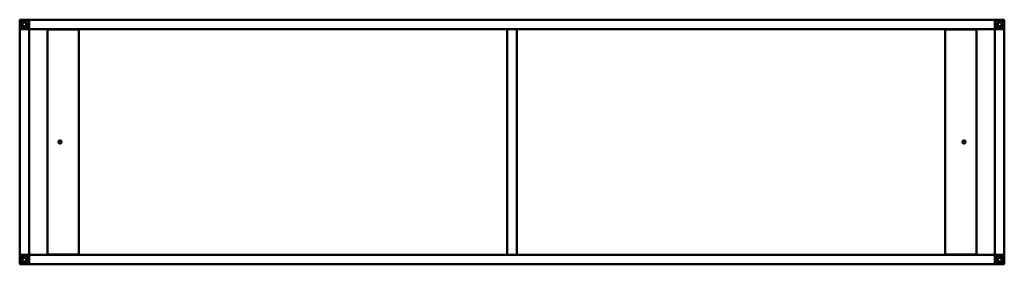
# Model space of a CAD drawing. Header units: millimetres. Extents: x 472 to 2048, y 695 to 1087.
import ezdxf

# ---------------------------------------------------------------- set-up
doc = ezdxf.new("R2010")
doc.units = ezdxf.units.MM
doc.header["$LTSCALE"] = 6
doc.layers.add('Visible (ISO)', color=7, linetype='Continuous', lineweight=50)

msp = doc.modelspace()

# ---------------------------------------------------------------- linework, layer by layer
at = {"layer": 'Visible (ISO)'}
for p, q in [((472, 1073), (472, 1086)), ((473, 1072), (472, 1072)), ((472, 1072), (472, 710)), ((473, 1087), (486, 1087)), ((486, 1072), (473, 1072)), ((473.5, 1073.5), (473.5, 1085.5)), ((473.5, 1085.5), (485.5, 1085.5)), ((485.5, 1073.5), (473.5, 1073.5)), ((485.25, 1085.25), (473.75, 1085.25)), ((473.75, 1085.25), (473.75, 1073.75)), ((473.75, 1073.75), (485.25, 1073.75)), ((474, 1072), (485, 1072)), ((485.25, 1073.75), (485.25, 1085.25)), ((485.5, 1085.5), (485.5, 1073.5)), ((487, 1072), (486, 1072)), ((487, 1087), (487, 1086)), ((2033, 1087), (487, 1087)), ((487, 1086), (487, 1073)), ((487, 1074), (487, 1085)), ((487, 1073), (487, 1072)), ((487, 1072), (487, 710)), ((1252.5, 1072), (487, 1072)), ((1254.5, 1072), (1252.5, 1072)), ((1252.5, 710), (1252.5, 1072)), ((1254.5, 1072), (1265.5, 1072)), ((1267.5, 1072), (1265.5, 1072)), ((1267.5, 710), (1267.5, 1072)), ((2033, 1072), (1267.5, 1072)), ((2033, 1086), (2033, 1087)), ((2033, 1073), (2033, 1086)), ((2033, 1085), (2033, 1074)), ((2033, 1072), (2033, 1073)), ((2034, 1072), (2033, 1072)), ((2033, 1072), (2033, 710)), ((2034, 1087), (2047, 1087)), ((2047, 1072), (2034, 1072)), ((2034.5, 1085.5), (2046.5, 1085.5)), ((2034.5, 1073.5), (2034.5, 1085.5)), ((2046.5, 1073.5), (2034.5, 1073.5)), ((2046.25, 1085.25), (2034.75, 1085.25)), ((2034.75, 1085.25), (2034.75, 1073.75)), ((2034.75, 1073.75), (2046.25, 1073.75)), ((2035, 1072), (2046, 1072)), ((2046.25, 1073.75), (2046.25, 1085.25)), ((2046.5, 1085.5), (2046.5, 1073.5)), ((2048, 1072), (2047, 1072)), ((2048, 1086), (2048, 1073)), ((2048, 1072), (2048, 710)), ((566.5, 1071.5), (516.5, 1071.5)), ((516.5, 1071.5), (516.5, 710.5)), ((566.5, 710.5), (566.5, 1071.5)), ((2003.5, 1071.5), (1953.5, 1071.5)), ((1953.5, 1071.5), (1953.5, 710.5)), ((2003.5, 710.5), (2003.5, 1071.5)), ((472, 710), (473, 710)), ((473, 710), (486, 710)), ((485, 710), (474, 710)), ((486, 710), (487, 710)), ((487, 710), (487, 709)), ((1252.5, 710), (487, 710)), ((516.5, 710.5), (566.5, 710.5)), ((1252.5, 710), (1254.5, 710)), ((1265.5, 710), (1254.5, 710)), ((1265.5, 710), (1267.5, 710)), ((2033, 710), (1267.5, 710)), ((1953.5, 710.5), (2003.5, 710.5)), ((2033, 710), (2034, 710)), ((2033, 709), (2033, 710)), ((2034, 710), (2047, 710)), ((2046, 710), (2035, 710)), ((2047, 710), (2048, 710)), ((472, 696), (472, 709)), ((486, 695), (473, 695)), ((473.5, 696.5), (473.5, 708.5)), ((473.5, 708.5), (485.5, 708.5)), ((485.5, 696.5), (473.5, 696.5)), ((473.75, 696.75), (473.75, 708.25)), ((473.75, 708.25), (485.25, 708.25)), ((485.25, 696.75), (473.75, 696.75)), ((485.25, 708.25), (485.25, 696.75)), ((485.5, 708.5), (485.5, 696.5)), ((487, 709), (487, 696)), ((487, 697), (487, 708)), ((487, 696), (487, 695)), ((2033, 695), (487, 695)), ((2033, 696), (2033, 709)), ((2033, 708), (2033, 697)), ((2033, 695), (2033, 696)), ((2047, 695), (2034, 695)), ((2034.5, 696.5), (2034.5, 708.5)), ((2034.5, 708.5), (2046.5, 708.5)), ((2046.5, 696.5), (2034.5, 696.5)), ((2034.75, 696.75), (2034.75, 708.25)), ((2034.75, 708.25), (2046.25, 708.25)), ((2046.25, 696.75), (2034.75, 696.75)), ((2046.25, 708.25), (2046.25, 696.75)), ((2046.5, 708.5), (2046.5, 696.5)), ((2048, 709), (2048, 696))]:
    msp.add_line(p, q, dxfattribs=at)
for centre, radius in [((479.5, 1079.5), 3), ((2040.5, 1079.5), 3), ((536.5, 891), 2.46), ((1983.5, 891), 2.46), ((479.5, 702.5), 3), ((2040.5, 702.5), 3)]:
    msp.add_circle(centre, radius, dxfattribs=at)
for centre, radius, start, end in [((473, 1086), 1, 90, 180), ((473, 1073), 1, 180, 270), ((479.5, 1079.5), 7.5, 140.05549, 143.1301), ((479.5, 1079.5), 7.5, 216.8699, 219.94451), ((479.5, 1079.5), 7.5, 126.8699, 129.94451), ((479.5, 1079.5), 7.5, 230.05549, 233.1301), ((479.5, 1079.5), 7.5, 50.05549, 53.1301), ((479.5, 1079.5), 7.5, 306.8699, 309.94451), ((479.5, 1079.5), 7.5, 36.8699, 39.94451), ((479.5, 1079.5), 7.5, 320.05549, 323.1301), ((486, 1086), 1, 0, 90), ((486, 1073), 1, 270, 0), ((2034, 1086), 1, 90, 180), ((2034, 1073), 1, 180, 270), ((2040.5, 1079.5), 7.5, 140.05549, 143.1301), ((2040.5, 1079.5), 7.5, 216.8699, 219.94451), ((2040.5, 1079.5), 7.5, 126.8699, 129.94451), ((2040.5, 1079.5), 7.5, 230.05549, 233.1301), ((2040.5, 1079.5), 7.5, 50.05549, 53.1301), ((2040.5, 1079.5), 7.5, 306.8699, 309.94451), ((2040.5, 1079.5), 7.5, 36.8699, 39.94451), ((2040.5, 1079.5), 7.5, 320.05549, 323.1301), ((2047, 1086), 1, 0, 90), ((2047, 1073), 1, 270, 0), ((473, 709), 1, 90, 180), ((486, 709), 1, 0, 90), ((2034, 709), 1, 90, 180), ((2047, 709), 1, 0, 90), ((473, 696), 1, 180, 270), ((479.5, 702.5), 7.5, 140.05549, 143.1301), ((479.5, 702.5), 7.5, 216.8699, 219.94451), ((479.5, 702.5), 7.5, 126.8699, 129.94451), ((479.5, 702.5), 7.5, 230.05549, 233.1301), ((479.5, 702.5), 7.5, 50.05549, 53.1301), ((479.5, 702.5), 7.5, 306.8699, 309.94451), ((479.5, 702.5), 7.5, 36.8699, 39.94451), ((479.5, 702.5), 7.5, 320.05549, 323.1301), ((486, 696), 1, 270, 0), ((2034, 696), 1, 180, 270), ((2040.5, 702.5), 7.5, 140.05549, 143.1301), ((2040.5, 702.5), 7.5, 216.8699, 219.94451), ((2040.5, 702.5), 7.5, 126.8699, 129.94451), ((2040.5, 702.5), 7.5, 230.05549, 233.1301), ((2040.5, 702.5), 7.5, 50.05549, 53.1301), ((2040.5, 702.5), 7.5, 306.8699, 309.94451), ((2040.5, 702.5), 7.5, 36.8699, 39.94451), ((2040.5, 702.5), 7.5, 320.05549, 323.1301), ((2047, 696), 1, 270, 0)]:
    msp.add_arc(centre, radius, start, end, dxfattribs=at)

doc.saveas('drawing.dxf')
